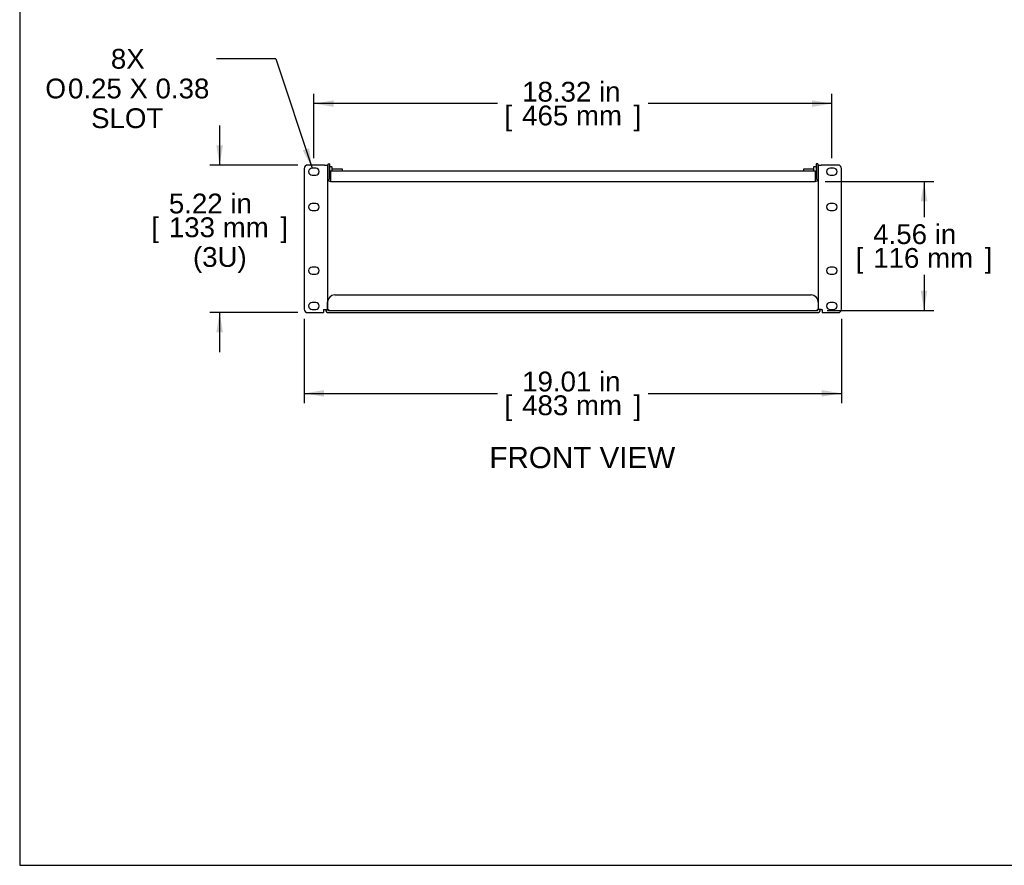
# Model space of a CAD drawing. Header units: inches. Extents: x 0 to 80, y 0 to 59.8.
# Tile 1 of 15: x 0 to 34.8, y 0 to 29.9. Entities that reach past the tile are written whole.
import ezdxf
from ezdxf.enums import TextEntityAlignment as Align

# ---------------------------------------------------------------- set-up
doc = ezdxf.new("R2010")
doc.units = ezdxf.units.IN
doc.header["$MEASUREMENT"] = 0
for name, color, linetype in [('COM56860-3', 7, 'Continuous'), ('COM56863', 7, 'Continuous'), ('Default', 7, 'Continuous'), ('NTS16847', 7, 'Continuous'), ('SCS19498', 7, 'Continuous')]:
    doc.layers.add(name, color=color, linetype=linetype)
doc.styles.add('SEACAD_Arial', font='arial.ttf')
doc.styles.add('SEACAD_Solid_Edge_ISO_GDT_Symbols', font='txt')
doc.dimstyles.new('WEB', dxfattribs={"dimtxt": 0.7, "dimasz": 0.7, "dimexe": 0.35, "dimexo": 0.35, "dimgap": 0.35, "dimtad": 0, "dimtih": 1, "dimtoh": 1, "dimzin": 4, "dimdsep": 46, "dimtxsty": 'SEACAD_Arial', "dimblk1": '_SE_FILLED', "dimblk2": '_SE_FILLED', "dimsah": 1, "dimcen": 0.35, "dimadec": 0, "dimazin": 0, "dimtfac": 1, "dimtofl": 0, "dimtmove": 0, "dimatfit": 3, "dimfxl": 1, "dimtolj": 1, "dimtzin": 4, "dimarcsym": 0})

# ---------------------------------------------------------------- blocks, each defined once
blk = doc.blocks.new('SEANNOT_GROUP2')
at = {"layer": 'Default', "linetype": 'Continuous'}
blk.add_hatch(color=7, dxfattribs=at).paths.add_polyline_path([(10.015, 25.273), (10.347, 24.646), (10.236, 25.347)])
at = {"layer": 'Default', "color": 7, "linetype": 'Continuous'}
blk.add_line((9.059, 28.51), (6.959, 28.51), dxfattribs=at)
blk.add_lwpolyline([(9.059, 28.51), (10.347, 24.646)], dxfattribs=at)
for s, style, p in [('8X', 'SEACAD_Arial', (3.226, 28.86)), ('O', 'SEACAD_Solid_Edge_ISO_GDT_Symbols', (0.909, 27.81)), ('0.25 X 0.38', 'SEACAD_Arial', (1.708, 27.81)), ('SLOT', 'SEACAD_Arial', (2.526, 26.76))]:
    blk.add_text(s, height=0.7, dxfattribs=dict(at, style=style)).set_placement(p, align=Align.TOP_LEFT)
blk = doc.blocks.new('SE2')
at = {"layer": 'COM56860-3', "color": 7, "linetype": 'Continuous'}
for p, q in [((10.784, 24.755), (10.192, 24.755)), ((10.784, 24.755), (10.892, 24.755)), ((10.892, 24.755), (10.892, 19.645)), ((28.248, 24.755), (28.356, 24.755)), ((28.248, 24.755), (28.248, 19.645)), ((28.948, 24.755), (28.356, 24.755)), ((10.067, 24.63), (10.067, 19.662)), ((10.472, 24.646), (10.347, 24.646)), ((10.347, 24.396), (10.472, 24.396)), ((28.792, 24.646), (28.667, 24.646)), ((28.667, 24.396), (28.792, 24.396)), ((29.073, 19.662), (29.073, 24.63)), ((10.472, 23.396), (10.347, 23.396)), ((28.792, 23.396), (28.667, 23.396)), ((10.347, 23.146), (10.472, 23.146)), ((28.667, 23.146), (28.792, 23.146)), ((10.472, 21.146), (10.347, 21.146)), ((28.792, 21.146), (28.667, 21.146)), ((10.347, 20.896), (10.472, 20.896)), ((28.667, 20.896), (28.792, 20.896)), ((10.472, 19.896), (10.347, 19.896)), ((10.892, 19.654), (10.892, 19.912)), ((11.142, 20.162), (27.998, 20.162)), ((28.248, 19.912), (28.248, 19.654)), ((28.792, 19.896), (28.667, 19.896)), ((10.192, 19.537), (10.75, 19.537)), ((10.347, 19.646), (10.472, 19.646)), ((10.75, 19.645), (10.784, 19.645)), ((10.75, 19.645), (10.75, 19.537)), ((10.784, 19.645), (10.892, 19.645)), ((10.82, 19.645), (10.892, 19.645)), ((10.82, 19.645), (10.82, 19.645)), ((10.892, 19.645), (10.892, 19.645)), ((10.928, 19.609), (28.212, 19.609)), ((10.928, 19.537), (28.212, 19.537)), ((28.32, 19.645), (28.248, 19.645)), ((28.356, 19.645), (28.248, 19.645)), ((28.248, 19.645), (28.248, 19.645)), ((28.32, 19.645), (28.32, 19.645)), ((28.356, 19.645), (28.39, 19.645)), ((28.39, 19.645), (28.39, 19.537)), ((28.39, 19.537), (28.948, 19.537)), ((28.667, 19.646), (28.792, 19.646))]:
    blk.add_line(p, q, dxfattribs=at)
for centre, radius, start, end in [((10.192, 24.63), 0.125, 90, 180), ((28.948, 24.63), 0.125, 0, 90), ((10.347, 24.521), 0.125, 90, 270), ((10.472, 24.521), 0.125, 270, 90), ((28.667, 24.521), 0.125, 90, 270), ((28.792, 24.521), 0.125, 270, 90), ((10.347, 23.271), 0.125, 90, 270), ((10.472, 23.271), 0.125, 270, 90), ((28.667, 23.271), 0.125, 90, 270), ((28.792, 23.271), 0.125, 270, 90), ((10.347, 21.021), 0.125, 90, 270), ((10.472, 21.021), 0.125, 270, 90), ((28.667, 21.021), 0.125, 90, 270), ((28.792, 21.021), 0.125, 270, 90), ((10.347, 19.771), 0.125, 90, 270), ((10.472, 19.771), 0.125, 270, 90), ((11.142, 19.912), 0.25, 90, 180), ((27.998, 19.912), 0.25, 0, 90), ((28.667, 19.771), 0.125, 90, 270), ((28.792, 19.771), 0.125, 270, 90), ((10.192, 19.662), 0.125, 180, 270), ((10.928, 19.645), 0.108, 180, 270), ((10.882, 19.6), 0.055, 55.8388, 79.9593), ((10.928, 19.645), 0.036, 180, 270), ((10.928, 19.645), 0.0358, 261.8452, 270), ((28.212, 19.645), 0.036, 270, 0), ((28.212, 19.645), 0.108, 270, 0), ((28.212, 19.645), 0.0358, 270, 278.1548), ((28.257, 19.6), 0.055, 100.0407, 124.1612), ((28.948, 19.662), 0.125, 270, 0)]:
    blk.add_arc(centre, radius, start, end, dxfattribs=at)
for points, knots in [([(10.913, 19.645), (10.918, 19.643), (10.923, 19.64), (10.931, 19.633), (10.935, 19.628), (10.937, 19.622), (10.937, 19.62), (10.936, 19.616), (10.936, 19.615), (10.931, 19.611), (10.927, 19.61), (10.923, 19.61)], [0, 0, 0, 0, 0.25, 0.25, 0.5, 0.5, 0.625, 0.625, 0.75, 0.75, 1, 1, 1, 1]), ([(10.913, 19.645), (10.917, 19.64), (10.921, 19.634), (10.926, 19.622), (10.928, 19.617), (10.93, 19.611)], [0, 0, 0, 0, 0.125, 0.125, 0.2298274, 0.2298274, 0.2298274, 0.2298274]), ([(28.217, 19.61), (28.212, 19.61), (28.208, 19.611), (28.204, 19.614), (28.203, 19.616), (28.202, 19.62), (28.202, 19.622), (28.203, 19.626), (28.205, 19.628), (28.208, 19.633), (28.21, 19.635), (28.216, 19.64), (28.221, 19.643), (28.226, 19.645)], [0, 0, 0, 0, 0.25, 0.25, 0.375, 0.375, 0.5, 0.5, 0.625, 0.625, 0.75, 0.75, 1, 1, 1, 1]), ([(28.209, 19.611), (28.211, 19.617), (28.213, 19.622), (28.218, 19.634), (28.222, 19.64), (28.226, 19.645)], [0.7698518, 0.7698518, 0.7698518, 0.7698518, 0.875, 0.875, 1, 1, 1, 1])]:
    blk.add_open_spline(points, degree=3, knots=knots, dxfattribs=at)
at = {"layer": 'COM56863', "color": 7, "linetype": 'Continuous'}
for p, q in [((10.909, 24.258), (10.909, 24.795)), ((10.909, 24.795), (10.966, 24.795)), ((10.966, 24.258), (10.966, 24.795)), ((28.173, 24.795), (28.173, 24.258)), ((28.23, 24.795), (28.173, 24.795)), ((28.23, 24.795), (28.23, 24.258)), ((10.995, 24.547), (28.144, 24.547)), ((10.995, 24.547), (10.995, 24.258)), ((28.144, 24.547), (28.144, 24.258)), ((10.995, 24.258), (10.995, 24.172)), ((10.995, 24.172), (28.144, 24.172)), ((28.144, 24.258), (28.144, 24.172))]:
    blk.add_line(p, q, dxfattribs=at)
for centre, radius, start, end in [((10.995, 24.258), 0.086, 180, 270), ((10.995, 24.258), 0.029, 180, 270), ((28.144, 24.258), 0.086, 270, 0), ((28.144, 24.258), 0.029, 270, 0)]:
    blk.add_arc(centre, radius, start, end, dxfattribs=at)
at = {"layer": 'NTS16847', "color": 7, "linetype": 'Continuous'}
for p, q in [((11.046, 24.686), (10.966, 24.686)), ((11.046, 24.686), (11.046, 24.547)), ((11.056, 24.676), (11.046, 24.686)), ((11.056, 24.547), (11.056, 24.676)), ((28.093, 24.686), (28.083, 24.676)), ((28.083, 24.676), (28.083, 24.547)), ((28.093, 24.547), (28.093, 24.686)), ((28.173, 24.686), (28.093, 24.686)), ((10.966, 24.346), (10.995, 24.346)), ((28.144, 24.346), (28.173, 24.346))]:
    blk.add_line(p, q, dxfattribs=at)
at = {"layer": 'SCS19498', "color": 7, "linetype": 'Continuous'}
for p, q in [((10.909, 24.611), (10.892, 24.611)), ((10.892, 24.422), (10.909, 24.422)), ((11.415, 24.611), (11.056, 24.611)), ((11.415, 24.547), (11.415, 24.611)), ((27.725, 24.611), (27.725, 24.547)), ((28.083, 24.611), (27.725, 24.611)), ((28.248, 24.611), (28.23, 24.611)), ((28.23, 24.422), (28.248, 24.422))]:
    blk.add_line(p, q, dxfattribs=at)
blk = doc.blocks.new('DMBLK400')
at = {"layer": 'Default', "linetype": 'Continuous', "transparency": 16777216}
for points in [[(6.956, 25.455), (7.073, 24.755), (7.19, 25.455)], [(6.956, 18.837), (7.19, 18.837), (7.073, 19.537)]]:
    blk.add_hatch(color=7, dxfattribs=at).paths.add_polyline_path(points)
at = {"layer": 'Default', "color": 7, "linetype": 'Continuous', "transparency": 16777216}
for p, q in [((7.073, 26.155), (7.073, 24.755)), ((9.842, 24.755), (6.723, 24.755)), ((9.842, 19.537), (6.723, 19.537)), ((7.073, 19.537), (7.073, 18.137))]:
    blk.add_line(p, q, dxfattribs=at)
at = {"layer": 'Default', "color": 7, "linetype": 'Continuous', "transparency": 16777216, "style": 'SEACAD_Arial'}
for s, p in [('5.22 in', (5.277, 23.744)), ('[', (4.654, 22.904)), ('133 mm', (5.277, 22.904)), (']', (9.219, 22.904)), ('(3U)', (6.13, 21.854))]:
    blk.add_text(s, height=0.7, dxfattribs=at).set_placement(p, align=Align.TOP_LEFT)
blk = doc.blocks.new('_SE_FILLED')
at = {"color": 0}
blk.add_line((0, 0), (-1, 0), dxfattribs=at)
blk.add_solid([(0, 0), (-1, -0.1665), (-1, 0.1665), (0, 0)], dxfattribs=at)
blk = doc.blocks.new('DMBLK401')
at = {"layer": 'Default', "linetype": 'Continuous', "transparency": 16777216}
for points in [[(32.106, 23.472), (31.989, 24.172), (31.873, 23.472)], [(32.106, 20.309), (31.873, 20.309), (31.989, 19.609)]]:
    blk.add_hatch(color=7, dxfattribs=at).paths.add_polyline_path(points)
at = {"layer": 'Default', "color": 7, "linetype": 'Continuous', "transparency": 16777216}
for p, q in [((28.494, 24.172), (32.339, 24.172)), ((31.989, 24.172), (31.989, 22.906)), ((31.989, 20.876), (31.989, 19.609)), ((28.562, 19.609), (32.339, 19.609))]:
    blk.add_line(p, q, dxfattribs=at)
at = {"layer": 'Default', "color": 7, "linetype": 'Continuous', "transparency": 16777216, "style": 'SEACAD_Arial'}
for s, p in [('4.56 in', (30.194, 22.661)), ('[', (29.57, 21.821)), ('116 mm', (30.194, 21.821)), (']', (34.135, 21.821))]:
    blk.add_text(s, height=0.7, dxfattribs=at).set_placement(p, align=Align.TOP_LEFT)
blk = doc.blocks.new('DMBLK402')
at = {"layer": 'Default', "linetype": 'Continuous', "transparency": 16777216}
for points in [[(11.11, 27.043), (10.41, 26.926), (11.11, 26.81)], [(28.03, 27.043), (28.03, 26.81), (28.73, 26.926)]]:
    blk.add_hatch(color=7, dxfattribs=at).paths.add_polyline_path(points)
at = {"layer": 'Default', "color": 7, "linetype": 'Continuous', "transparency": 16777216}
for p, q in [((10.41, 24.996), (10.41, 27.276)), ((28.73, 24.996), (28.73, 27.276)), ((16.905, 26.926), (10.41, 26.926)), ((28.73, 26.926), (22.234, 26.926))]:
    blk.add_line(p, q, dxfattribs=at)
at = {"layer": 'Default', "color": 7, "linetype": 'Continuous', "transparency": 16777216, "style": 'SEACAD_Arial'}
for s, p in [('18.32 in', (17.774, 27.696)), ('[', (17.15, 26.856)), ('465 mm', (17.774, 26.856)), (']', (21.715, 26.856))]:
    blk.add_text(s, height=0.7, dxfattribs=at).set_placement(p, align=Align.TOP_LEFT)
blk = doc.blocks.new('DMBLK403')
at = {"layer": 'Default', "linetype": 'Continuous', "transparency": 16777216}
for points in [[(10.767, 16.566), (10.767, 16.799), (10.067, 16.682)], [(28.373, 16.566), (29.073, 16.682), (28.373, 16.799)]]:
    blk.add_hatch(color=7, dxfattribs=at).paths.add_polyline_path(points)
at = {"layer": 'Default', "color": 7, "linetype": 'Continuous', "transparency": 16777216}
for p, q in [((10.067, 19.312), (10.067, 16.332)), ((29.073, 19.312), (29.073, 16.332)), ((10.067, 16.682), (16.905, 16.682)), ((22.234, 16.682), (29.073, 16.682))]:
    blk.add_line(p, q, dxfattribs=at)
at = {"layer": 'Default', "color": 7, "linetype": 'Continuous', "transparency": 16777216, "style": 'SEACAD_Arial'}
for s, p in [('19.01 in', (17.774, 17.452)), ('[', (17.15, 16.612)), ('483 mm', (17.774, 16.612)), (']', (21.715, 16.612))]:
    blk.add_text(s, height=0.7, dxfattribs=at).set_placement(p, align=Align.TOP_LEFT)

msp = doc.modelspace()

# ---------------------------------------------------------------- linework, layer by layer
at = {"layer": 'Default', "color": 7, "linetype": 'Continuous'}
for p, q in [((0, 59.783), (0, 0)), ((0, 0), (80, 0))]:
    msp.add_line(p, q, dxfattribs=at)

# ---------------------------------------------------------------- block references
at = {"layer": 'Default'}
for name in ['SEANNOT_GROUP2', 'SE2']:
    msp.add_blockref(name, (0, 0), dxfattribs=at)

# ---------------------------------------------------------------- texts
at = {"layer": 'Default', "color": 7, "linetype": 'Continuous', "style": 'SEACAD_Arial'}
msp.add_text('FRONT VIEW', height=0.75, dxfattribs=at).set_placement((16.614, 14.789), align=Align.TOP_LEFT)

# ---------------------------------------------------------------- dimensions: what is measured, and where the dimension line sits
at = {"layer": 'Default', "color": 7, "linetype": 'Continuous'}
dim = msp.add_linear_dim(base=(10.41, 26.926), p1=(28.73, 24.646), p2=(10.41, 24.646), text='\\A1;<>', dimstyle='WEB', override={"dimpost": '\\X'}, dxfattribs=at)
dim.commit()
dim.dimension.update_dxf_attribs({"geometry": 'DMBLK402', "text_midpoint": (19.57, 26.926), "dimtype": 160})
for base, p1, p2, angle, text, picture, middle, dimtype in [((7.073, 24.755), (10.192, 24.755), (10.192, 19.537), 270, '\\A1;<>\\P(3U)', 'DMBLK400', (7.073, 22.974), 161), ((31.989, 19.609), (28.144, 24.172), (28.212, 19.609), 90, '\\A1;<>', 'DMBLK401', (31.989, 21.891), 160), ((10.067, 16.682), (10.067, 19.662), (29.073, 19.662), 0, '\\A1;<>', 'DMBLK403', (19.57, 16.682), 161)]:
    dim = msp.add_linear_dim(base=base, p1=p1, p2=p2, angle=angle, text=text, dimstyle='WEB', override={"dimpost": '\\X'}, dxfattribs=at)
    dim.commit()
    dim.dimension.update_dxf_attribs({"geometry": picture, "text_midpoint": middle, "dimtype": dimtype})

doc.saveas('drawing.dxf')
